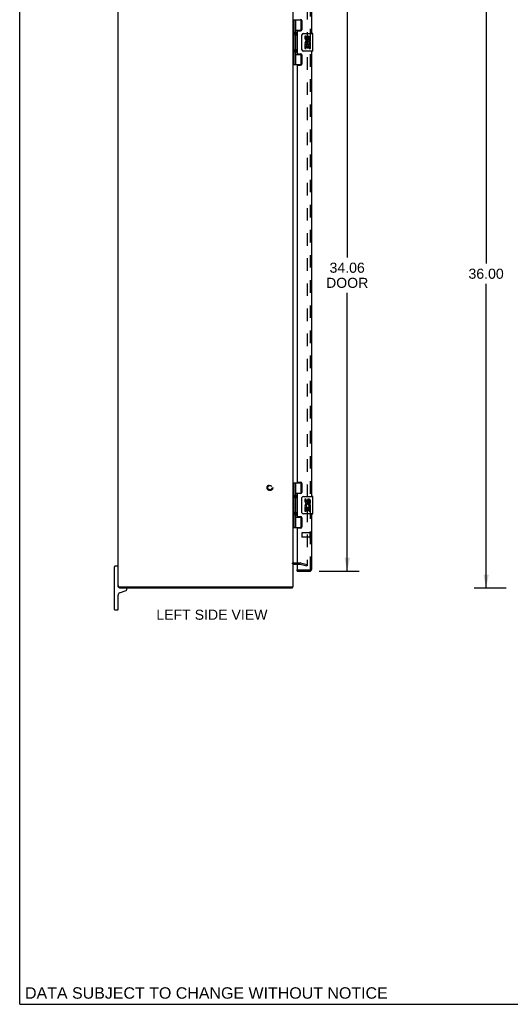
# Model space of a CAD drawing. Header units: inches. Extents: x 0 to 131, y 0 to 85.
# Tile 1 of 7: x 0 to 28, y 0 to 56. Entities that reach past the tile are written whole.
import ezdxf

# ---------------------------------------------------------------- set-up
doc = ezdxf.new("R2010")
doc.units = ezdxf.units.IN
doc.header["$LTSCALE"] = 7.192308
doc.header["$MEASUREMENT"] = 0
doc.linetypes.add('HIDDEN', pattern=[0.2, 0.1, -0.1])
doc.layers.get('0').update_dxf_attribs({"linetype": 'CONTINUOUS'})
for name, color, linetype in [('DEFAULT_2', 8, 'HIDDEN'), ('DIMENSIONS', 7, 'CONTINUOUS'), ('DOOR_ASSEMBLY', 7, 'CONTINUOUS')]:
    doc.layers.add(name, color=color, linetype=linetype)
doc.styles.get("Standard").update_dxf_attribs({"font": 'arial.ttf'})
doc.dimstyles.new('DIMSTYLE_1', dxfattribs={"dimtxt": 0.576923, "dimasz": 0.769231, "dimexe": 0.09, "dimexo": 0.07, "dimgap": 0.0375, "dimtad": 0, "dimtih": 1, "dimtoh": 1, "dimzin": 4, "dimdsep": 46, "dimtxsty": 'Standard', "dimblk": '_FILLED', "dimblk1": '_FILLED', "dimblk2": '_FILLED', "dimcen": 0.09, "dimadec": 3, "dimazin": 1, "dimtfac": 1, "dimtdec": 3, "dimtofl": 0, "dimtmove": 0, "dimatfit": 3, "dimldrblk": '_FILLED', "dimfxl": 0, "dimtolj": 1, "dimtzin": 4, "dimarcsym": 0})

# ---------------------------------------------------------------- blocks, each defined once
blk = doc.blocks.new('_FILLED')
at = {"color": 0, "linetype": 'ByBlock'}
blk.add_solid([(0, 0), (-1, 0.2), (-1, -0.2)], dxfattribs=at)
blk = doc.blocks.new('*D5')
at = {"layer": 'DIMENSIONS', "color": 2, "linetype": 'Continuous'}
for p, q in [((17.129, 58.863), (19.428, 58.863)), ((18.736, 58.863), (18.736, 42.753)), ((18.736, 24.8), (18.736, 40.734)), ((17.129, 24.8), (19.428, 24.8))]:
    blk.add_line(p, q, dxfattribs=at)
at = {"layer": 'DIMENSIONS', "color": 2, "linetype": 'Continuous', "xscale": 0.7692307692, "yscale": 0.7692307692, "zscale": 0.7692307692}
for p, rotation in [((18.736, 58.863), 90), ((18.736, 24.8), 270)]:
    blk.add_blockref('_FILLED', p, dxfattribs=dict(at, rotation=rotation))
at = {"layer": 'DIMENSIONS', "color": 2, "linetype": 'Continuous', "insert": (18.736, 42.464), "char_height": 0.5769, "width": 2.41493, "attachment_point": 2, "line_spacing_factor": 0.9}
blk.add_mtext('34.06\\PDOOR', dxfattribs=at)
blk = doc.blocks.new('*D9')
at = {"layer": 'DIMENSIONS', "color": 2, "linetype": 'Continuous'}
for p, q in [((27.836, 59.832), (25.993, 59.832)), ((26.685, 59.832), (26.685, 42.409)), ((26.685, 23.832), (26.685, 41.255)), ((27.836, 23.832), (25.993, 23.832))]:
    blk.add_line(p, q, dxfattribs=at)
at = {"layer": 'DIMENSIONS', "color": 2, "linetype": 'Continuous', "xscale": 0.7692307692, "yscale": 0.7692307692, "zscale": 0.7692307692}
for p, rotation in [((26.685, 59.832), 90), ((26.685, 23.832), 270)]:
    blk.add_blockref('_FILLED', p, dxfattribs=dict(at, rotation=rotation))
at = {"layer": 'DIMENSIONS', "color": 2, "linetype": 'Continuous', "insert": (26.685, 42.12), "char_height": 0.5769, "width": 2.01601, "attachment_point": 2, "line_spacing_factor": 0.9}
blk.add_mtext('36.00', dxfattribs=at)

msp = doc.modelspace()

# ---------------------------------------------------------------- linework, layer by layer
at = {"color": 7, "linetype": 'Continuous'}
for p, q in [((0, 0), (0, 84.615)), ((5.425, 22.607), (5.425, 25.057)), ((5.6, 25.082), (5.45, 25.082)), ((5.625, 23.972), (5.625, 25.057)), ((5.625, 24.877), (5.64, 24.877)), ((5.625, 24.287), (5.64, 24.287)), ((5.703, 23.907), (5.703, 23.832)), ((5.717, 23.563), (6.085, 23.697)), ((6.125, 23.754), (6.125, 23.772)), ((15.577, 23.907), (15.577, 23.832)), ((5.625, 22.607), (5.625, 23.432)), ((5.45, 22.582), (5.6, 22.582)), ((0, 0), (130.769, 0))]:
    msp.add_line(p, q, dxfattribs=at)
at = {"color": 3, "linetype": 'Continuous'}
for p, q in [((5.64, 23.907), (5.64, 59.757)), ((15.64, 23.907), (15.64, 59.757)), ((15.682, 25.207), (15.883, 25.207)), ((5.64, 23.907), (15.64, 23.907)), ((15.577, 23.832), (5.703, 23.832))]:
    msp.add_line(p, q, dxfattribs=at)
for points in [[(15.591, 23.846), (15.59, 23.844), (15.589, 23.842), (15.587, 23.84), (15.586, 23.838), (15.585, 23.836), (15.584, 23.835), (15.582, 23.834), (15.581, 23.833), (15.58, 23.832), (15.579, 23.832), (15.578, 23.832), (15.577, 23.832)], [(15.602, 23.862), (15.6, 23.861), (15.599, 23.859), (15.597, 23.857), (15.596, 23.855), (15.595, 23.853), (15.593, 23.85), (15.591, 23.846)]]:
    msp.add_lwpolyline(points, dxfattribs=at)
at = {"color": 7, "linetype": 'Continuous'}
for centre, radius, start, end in [((5.45, 25.057), 0.025, 90, 180), ((5.6, 25.057), 0.025, 0, 90), ((5.765, 23.972), 0.14, 180, 206.6756), ((5.765, 23.972), 0.14, 207.7056, 243.698), ((6.065, 23.772), 0.06, 360, 90), ((6.065, 23.754), 0.06, 290, 0), ((5.765, 23.432), 0.14, 110, 180), ((5.45, 22.607), 0.025, 180, 270), ((5.6, 22.607), 0.025, 270, 360)]:
    msp.add_arc(centre, radius, start, end, dxfattribs=at)
at = {"color": 3, "linetype": 'Continuous'}
for centre, radius, start, end in [((15.682, 25.165), 0.042, 90, 180), ((15.523, 23.949), 0.117, 312.5569, 338.9579)]:
    msp.add_arc(centre, radius, start, end, dxfattribs=at)
at = {"layer": 'DEFAULT_2', "color": 8, "linetype": 'HIDDEN'}
for p, q in [((16.452, 58.54), (16.452, 25.123)), ((15.682, 25.282), (16.04, 25.282)), ((15.883, 25.207), (16.04, 25.207)), ((16.047, 25.206), (16.433, 25.102)), ((16.066, 25.278), (16.452, 25.175)), ((16.433, 25.102), (16.452, 25.175))]:
    msp.add_line(p, q, dxfattribs=at)
for points in [[(16.438, 25.108), (16.438, 25.108), (16.436, 25.108), (16.434, 25.108)], [(16.452, 25.123), (16.452, 25.121), (16.452, 25.12), (16.451, 25.118), (16.451, 25.116), (16.45, 25.115), (16.449, 25.113), (16.448, 25.112), (16.447, 25.111), (16.445, 25.11), (16.444, 25.109), (16.442, 25.109), (16.441, 25.108), (16.439, 25.108), (16.438, 25.108)]]:
    msp.add_lwpolyline(points, dxfattribs=at)
for radius in [0.164, 0.124]:
    msp.add_circle((14.315, 29.582), radius, dxfattribs=at)
for centre, radius, start, end in [((15.682, 25.165), 0.117, 90, 146.9002), ((16.04, 25.182), 0.1, 75, 90), ((16.04, 25.182), 0.025, 75, 90)]:
    msp.add_arc(centre, radius, start, end, dxfattribs=at)
at = {"layer": 'DOOR_ASSEMBLY', "color": 8, "linetype": 'HIDDEN'}
for p, q in [((16.633, 24.917), (16.633, 58.746)), ((16.133, 26.989), (16.133, 26.761)), ((16.59, 26.999), (16.143, 26.999)), ((16.59, 26.751), (16.143, 26.751)), ((16.59, 27.017), (16.59, 26.733)), ((15.883, 24.875), (16.591, 24.875))]:
    msp.add_line(p, q, dxfattribs=at)
at = {"layer": 'DOOR_ASSEMBLY', "color": 3, "linetype": 'Continuous'}
for p, q in [((16.708, 55.582), (16.708, 58.746)), ((16.133, 56.329), (16.133, 55.802)), ((15.883, 55.708), (15.883, 54.455)), ((15.914, 55.739), (16.07, 55.739)), ((15.914, 54.424), (16.07, 54.424)), ((16.133, 54.361), (16.133, 53.834)), ((16.708, 29.082), (16.708, 54.582)), ((15.883, 53.74), (15.883, 29.923)), ((15.914, 53.771), (16.07, 53.771)), ((15.914, 29.892), (16.07, 29.892)), ((16.133, 29.829), (16.133, 29.302)), ((15.883, 29.208), (15.883, 27.955)), ((16.07, 29.239), (15.914, 29.239)), ((15.914, 27.924), (16.07, 27.924)), ((16.133, 27.861), (16.133, 27.334)), ((16.708, 24.917), (16.708, 28.082)), ((15.883, 27.24), (15.883, 24.875)), ((16.07, 27.271), (15.914, 27.271)), ((15.883, 24.8), (16.591, 24.8))]:
    msp.add_line(p, q, dxfattribs=at)
at = {"layer": 'DOOR_ASSEMBLY', "color": 7, "linetype": 'Continuous'}
for p, q in [((15.64, 56.361), (16.124, 56.361)), ((15.679, 56.361), (15.679, 53.802)), ((15.778, 56.361), (15.778, 55.674)), ((16.098, 55.771), (16.098, 56.361)), ((15.778, 55.771), (16.124, 55.771)), ((15.778, 55.474), (15.778, 54.69)), ((15.794, 55.504), (15.794, 55.644)), ((16.066, 55.762), (16.066, 55.739)), ((16.066, 55.762), (16.118, 55.762)), ((16.143, 54.682), (16.143, 55.482)), ((16.243, 55.582), (16.753, 55.582)), ((16.318, 55.428), (16.318, 55.291)), ((16.381, 55.428), (16.318, 55.428)), ((16.381, 55.291), (16.381, 55.428)), ((16.446, 55.354), (16.446, 55.285)), ((16.507, 55.291), (16.507, 55.333)), ((16.57, 55.197), (16.57, 55.333)), ((16.63, 55.197), (16.63, 55.354)), ((16.768, 54.597), (16.768, 55.567)), ((16.318, 54.966), (16.318, 54.736)), ((16.336, 54.966), (16.318, 54.966)), ((16.318, 54.736), (16.381, 54.736)), ((16.371, 54.966), (16.398, 54.986)), ((16.371, 54.966), (16.63, 54.966)), ((16.381, 54.736), (16.381, 54.903)), ((16.381, 54.903), (16.446, 54.903)), ((16.446, 54.903), (16.446, 54.767)), ((16.446, 54.767), (16.507, 54.767)), ((16.507, 54.767), (16.507, 54.903)), ((16.507, 54.903), (16.57, 54.903)), ((16.562, 55.002), (16.619, 54.977)), ((16.57, 55.197), (16.63, 55.197)), ((16.57, 54.736), (16.57, 54.903)), ((16.57, 54.736), (16.63, 54.736)), ((16.63, 55.013), (16.63, 55.066)), ((16.63, 54.736), (16.63, 54.966)), ((15.778, 54.49), (15.778, 53.802)), ((15.778, 54.393), (16.124, 54.393)), ((15.794, 54.52), (15.794, 54.66)), ((16.066, 54.424), (16.066, 54.402)), ((16.118, 54.402), (16.066, 54.402)), ((16.098, 53.802), (16.098, 54.393)), ((16.753, 54.582), (16.243, 54.582)), ((15.64, 53.802), (16.124, 53.802)), ((15.64, 29.861), (16.124, 29.861)), ((15.679, 29.861), (15.679, 27.302)), ((15.778, 29.861), (15.778, 29.174)), ((16.098, 29.271), (16.098, 29.861)), ((15.778, 29.271), (16.124, 29.271)), ((15.778, 28.973), (15.778, 28.19)), ((15.794, 29.004), (15.794, 29.144)), ((16.066, 29.262), (16.118, 29.262)), ((16.066, 29.262), (16.066, 29.239)), ((16.143, 28.182), (16.143, 28.982)), ((16.243, 29.082), (16.753, 29.082)), ((16.381, 28.927), (16.318, 28.927)), ((16.318, 28.927), (16.318, 28.791)), ((16.381, 28.791), (16.381, 28.927)), ((16.446, 28.854), (16.446, 28.785)), ((16.507, 28.791), (16.507, 28.833)), ((16.57, 28.697), (16.57, 28.833)), ((16.63, 28.697), (16.63, 28.854)), ((16.768, 28.097), (16.768, 29.067)), ((16.336, 28.466), (16.318, 28.466)), ((16.318, 28.466), (16.318, 28.236)), ((16.318, 28.236), (16.381, 28.236)), ((16.371, 28.466), (16.398, 28.485)), ((16.371, 28.466), (16.63, 28.466)), ((16.381, 28.403), (16.446, 28.403)), ((16.381, 28.236), (16.381, 28.403)), ((16.446, 28.403), (16.446, 28.267)), ((16.446, 28.267), (16.507, 28.267)), ((16.507, 28.403), (16.57, 28.403)), ((16.507, 28.267), (16.507, 28.403)), ((16.562, 28.502), (16.619, 28.477)), ((16.57, 28.697), (16.63, 28.697)), ((16.57, 28.236), (16.57, 28.403)), ((16.57, 28.236), (16.63, 28.236)), ((16.63, 28.513), (16.63, 28.566)), ((16.63, 28.236), (16.63, 28.466)), ((15.778, 27.989), (15.778, 27.302)), ((15.778, 27.893), (16.124, 27.893)), ((15.794, 28.02), (15.794, 28.16)), ((16.066, 27.924), (16.066, 27.902)), ((16.118, 27.902), (16.066, 27.902)), ((16.098, 27.302), (16.098, 27.893)), ((16.753, 28.082), (16.243, 28.082)), ((15.64, 27.302), (16.124, 27.302)), ((15.883, 24.8), (15.883, 24.875))]:
    msp.add_line(p, q, dxfattribs=at)
for points in [[(15.778, 55.718), (15.779, 55.709), (15.781, 55.7), (15.784, 55.689), (15.788, 55.678), (15.792, 55.667), (15.797, 55.655), (15.802, 55.643), (15.806, 55.631), (15.811, 55.62), (15.815, 55.608), (15.817, 55.597), (15.819, 55.585), (15.82, 55.574), (15.819, 55.562), (15.817, 55.551), (15.815, 55.539), (15.811, 55.528), (15.806, 55.516), (15.802, 55.505), (15.797, 55.493), (15.792, 55.481), (15.788, 55.469), (15.784, 55.458), (15.781, 55.448), (15.779, 55.438), (15.778, 55.43)], [(16.143, 55.482), (16.143, 55.488), (16.144, 55.494), (16.145, 55.5), (16.146, 55.506), (16.147, 55.512), (16.149, 55.518)], [(15.778, 54.734), (15.779, 54.725), (15.781, 54.716), (15.784, 54.705), (15.788, 54.694), (15.792, 54.683), (15.797, 54.671), (15.802, 54.659), (15.806, 54.647), (15.811, 54.636), (15.815, 54.624), (15.817, 54.613), (15.819, 54.601), (15.82, 54.59), (15.819, 54.578), (15.817, 54.567), (15.815, 54.555), (15.811, 54.544), (15.806, 54.532), (15.802, 54.521), (15.797, 54.509), (15.792, 54.497), (15.788, 54.485), (15.784, 54.474), (15.781, 54.464), (15.779, 54.454), (15.778, 54.446)], [(16.149, 54.646), (16.147, 54.651), (16.146, 54.657), (16.145, 54.663), (16.144, 54.669), (16.143, 54.675), (16.143, 54.682)], [(15.778, 29.217), (15.779, 29.209), (15.781, 29.199), (15.784, 29.189), (15.788, 29.178), (15.792, 29.166), (15.797, 29.155), (15.802, 29.143), (15.806, 29.131), (15.811, 29.12), (15.815, 29.108), (15.817, 29.097), (15.819, 29.085), (15.82, 29.074), (15.819, 29.062), (15.817, 29.051), (15.815, 29.039), (15.811, 29.028), (15.806, 29.016), (15.802, 29.004), (15.797, 28.993), (15.792, 28.981), (15.788, 28.969), (15.784, 28.958), (15.781, 28.948), (15.779, 28.938), (15.778, 28.93)], [(16.143, 28.982), (16.143, 28.988), (16.144, 28.994), (16.145, 29), (16.146, 29.006), (16.147, 29.012), (16.149, 29.018)], [(15.778, 28.233), (15.779, 28.225), (15.781, 28.215), (15.784, 28.205), (15.788, 28.194), (15.792, 28.182), (15.797, 28.171), (15.802, 28.159), (15.806, 28.147), (15.811, 28.136), (15.815, 28.124), (15.817, 28.113), (15.819, 28.101), (15.82, 28.09), (15.819, 28.078), (15.817, 28.067), (15.815, 28.055), (15.811, 28.044), (15.806, 28.032), (15.802, 28.02), (15.797, 28.009), (15.792, 27.997), (15.788, 27.985), (15.784, 27.974), (15.781, 27.964), (15.779, 27.954), (15.778, 27.946)], [(16.149, 28.145), (16.147, 28.151), (16.146, 28.157), (16.145, 28.163), (16.144, 28.169), (16.143, 28.175), (16.143, 28.182)]]:
    msp.add_lwpolyline(points, dxfattribs=at)
at = {"layer": 'DOOR_ASSEMBLY', "color": 3, "linetype": 'Continuous'}
for centre, radius, start, end in [((16.07, 56.329), 0.063, 0, 90), ((15.914, 55.708), 0.031, 90, 180), ((16.07, 55.802), 0.063, 270, 360), ((15.914, 54.455), 0.031, 180, 270), ((16.07, 54.361), 0.063, 0, 90), ((15.914, 53.74), 0.031, 90, 180), ((16.07, 53.834), 0.063, 270, 360), ((15.914, 29.923), 0.031, 180, 270), ((16.07, 29.829), 0.063, 0, 90), ((15.914, 29.208), 0.031, 90, 180), ((16.07, 29.302), 0.063, 270, 360), ((15.914, 27.955), 0.031, 180, 270), ((16.07, 27.861), 0.063, 0, 90), ((15.914, 27.24), 0.031, 90, 180), ((16.07, 27.334), 0.063, 270, 360), ((16.591, 24.917), 0.117, 270, 360)]:
    msp.add_arc(centre, radius, start, end, dxfattribs=at)
at = {"layer": 'DOOR_ASSEMBLY', "color": 7, "linetype": 'Continuous'}
for centre, radius, start, end in [((15.704, 55.644), 0.09, 0, 35.1877), ((15.704, 55.504), 0.09, 324.8123, 360), ((16.243, 55.482), 0.1, 90, 158.7946), ((16.412, 55.291), 0.0943, 180, 360), ((16.412, 55.291), 0.0314, 180, 261.2295), ((16.412, 55.296), 0.0362, 263.4285, 341.7628), ((16.538, 55.333), 0.0943, 71.7267, 167.4338), ((16.538, 55.333), 0.0314, 0, 180.0485), ((16.538, 55.333), 0.0943, 12.5402, 71.701), ((16.753, 55.567), 0.015, 0, 90), ((15.704, 54.66), 0.09, 0, 35.1877), ((16.472, 55.04), 0.154, 161.4199, 206.1963), ((16.475, 55.04), 0.157, 9.7031, 161.8791), ((16.475, 55.04), 0.157, 205.737, 207.8532), ((16.475, 55.04), 0.0943, 336.5966, 215.1122), ((16.475, 55.04), 0.157, 336.5966, 350.2969), ((15.704, 54.52), 0.09, 324.8123, 360), ((16.243, 54.682), 0.1, 201.205, 270), ((16.753, 54.597), 0.015, 270, 360), ((15.704, 29.144), 0.09, 0, 35.1877), ((15.704, 29.004), 0.09, 324.8123, 360), ((16.243, 28.982), 0.1, 90, 158.7946), ((16.412, 28.791), 0.0943, 180, 360), ((16.412, 28.791), 0.0314, 180, 261.2295), ((16.412, 28.796), 0.0362, 263.4285, 341.7628), ((16.538, 28.833), 0.0943, 71.7267, 167.4338), ((16.538, 28.833), 0.0314, 0, 180.0485), ((16.538, 28.833), 0.0943, 12.5402, 71.701), ((16.753, 29.067), 0.015, 0, 90), ((15.704, 28.16), 0.09, 0, 35.1877), ((16.472, 28.539), 0.154, 161.4199, 206.1963), ((16.475, 28.54), 0.157, 9.7031, 161.8791), ((16.475, 28.54), 0.157, 205.737, 207.8532), ((16.475, 28.54), 0.0943, 336.5966, 215.1122), ((16.475, 28.54), 0.157, 336.5966, 350.2969), ((15.704, 28.02), 0.09, 324.8123, 360), ((16.243, 28.182), 0.1, 201.205, 270), ((16.753, 28.097), 0.015, 270, 360)]:
    msp.add_arc(centre, radius, start, end, dxfattribs=at)
at = {"layer": 'DOOR_ASSEMBLY', "color": 8, "linetype": 'HIDDEN'}
for centre, radius, start, end in [((16.143, 26.989), 0.01, 90, 180), ((16.143, 26.761), 0.01, 180, 270), ((16.611, 27.017), 0.0215, 0, 180), ((16.611, 26.733), 0.0215, 180, 360), ((16.591, 24.917), 0.042, 270, 360)]:
    msp.add_arc(centre, radius, start, end, dxfattribs=at)
at = {"layer": 'DOOR_ASSEMBLY', "color": 7, "linetype": 'Continuous'}
for centre in [(15.867, 55.574), (15.867, 54.59), (15.867, 29.074), (15.867, 28.09)]:
    msp.add_ellipse(centre, major_axis=(0, 0.188), ratio=0.5625, start_param=1.007189, end_param=2.134404, dxfattribs=at)

# ---------------------------------------------------------------- texts
at = {"layer": 'DIMENSIONS', "color": 2, "linetype": 'Continuous', "attachment_point": 2, "line_spacing_factor": 0.9}
for s, insert, char_height, width in [('LEFT SIDE VIEW', (10.997, 22.596), 0.57692, 6.34401), ('DATA SUBJECT TO CHANGE WITHOUT NOTICE', (10.68, 0.975), 0.65385, 20.71404)]:
    msp.add_mtext(s, dxfattribs=dict(at, insert=insert, char_height=char_height, width=width))

# ---------------------------------------------------------------- dimensions: what is measured, and where the dimension line sits
at = {"layer": 'DIMENSIONS', "color": 2, "linetype": 'Continuous'}
dim = msp.add_linear_dim(base=(26.685, 23.832), p1=(27.906, 59.832), p2=(27.906, 23.832), angle=270, dimstyle='DIMSTYLE_1', dxfattribs=at)
dim.commit()
dim.dimension.update_dxf_attribs({"geometry": '*D9', "text_midpoint": (26.684, 41.828), "dimtype": 160})
dim = msp.add_linear_dim(base=(18.736, 24.8), p1=(17.059, 58.863), p2=(17.059, 24.8), angle=270, text='<>\\PDOOR', dimstyle='DIMSTYLE_1', dxfattribs=at)
dim.commit()
dim.dimension.update_dxf_attribs({"geometry": '*D5', "text_midpoint": (18.736, 41.743), "dimtype": 160})

doc.saveas('drawing.dxf')
